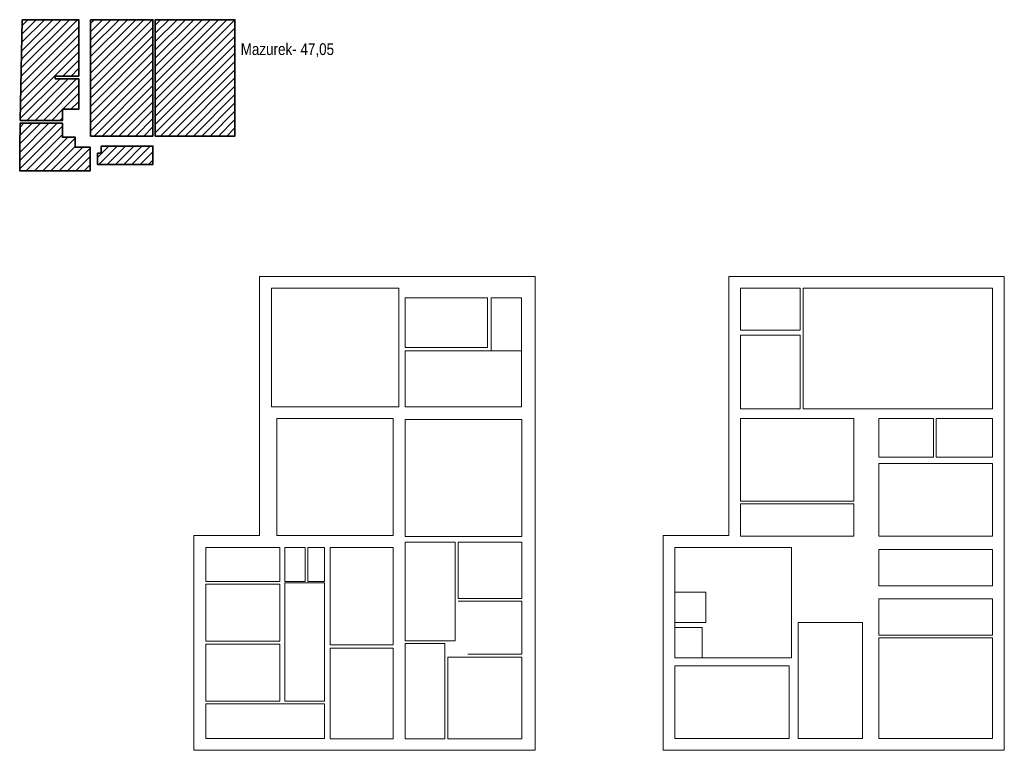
# Model space of a CAD drawing. Extents: x 33706 to 249013, y -74890 to 17912.
# Tile 39 of 256: x 68754 to 72952, y 11550 to 14664. Entities that reach past the tile are written whole.
import ezdxf

# ---------------------------------------------------------------- set-up
doc = ezdxf.new("R2010")
doc.units = 0
doc.header["$MEASUREMENT"] = 0
doc.layers.add('_konstrukcja', color=96, linetype='Continuous', lineweight=20)
doc.layers.add('wymiar', color=3, linetype='Continuous', lineweight=13)
doc.styles.add('Arial narrow', font='ARIALN.TTF')

# ---------------------------------------------------------------- blocks, each defined once
blk = doc.blocks.new('pietro')
at = {"layer": 'wymiar', "lineweight": 18, "ltscale": 50}
for points in [[(-50, 50), (1125, 50), (1125, -1970), (-329.9, -1970), (-329.9, -1055), (-50, -1055)], [(0, -506), (544, -506), (544, 0), (0, 0)], [(570, -253), (922, -253), (922, -41), (570, -41)], [(937, -267), (1067, -267), (1067, -41), (937, -41)], [(570, -267), (1067, -267), (1067, -506), (570, -506)], [(24, -556), (520, -556), (520, -1055), (24, -1055)], [(570, -560.4), (1068, -560.4), (1068, -1059.4), (570, -1059.4)], [(784, -1083.4), (570, -1083.4), (570, -1503.4), (784, -1503.4)], [(1068, -1322.4), (796, -1322.4), (796, -1083.4), (1068, -1083.4)], [(-279.9, -1250), (36.1, -1250), (36.1, -1105), (-279.9, -1105)], [(58.1, -1250), (144.1, -1250), (144.1, -1105), (58.1, -1105)], [(156.1, -1250), (226.1, -1250), (226.1, -1105), (156.1, -1105)], [(520, -1105), (250.1, -1105), (250.1, -1521), (520, -1521)], [(58.1, -1760), (226.1, -1760), (226.1, -1256), (58.1, -1256)], [(-279.9, -1262), (36.1, -1262), (36.1, -1505), (-279.9, -1505)], [(-279.9, -1517), (36.1, -1517), (36.1, -1760), (-279.9, -1760)], [(250, -1921.4), (520, -1921.4), (520, -1534.4), (250, -1534.4)], [(740, -1921.4), (570, -1921.4), (570, -1515.4), (740, -1515.4)], [(1068, -1572.4), (752, -1572.4), (752, -1921.4), (1068, -1921.4)], [(-279.9, -1920), (226.1, -1920), (226.1, -1772), (-279.9, -1772)]]:
    blk.add_lwpolyline(points, close=True, dxfattribs=at)
blk.add_lwpolyline([(796, -1334.4), (1068, -1334.4), (1068, -1560.4), (838, -1560.4)], dxfattribs=at)
blk = doc.blocks.new('parter')
at = {"layer": 'wymiar', "color": 1, "lineweight": 18, "ltscale": 50}
for points in [[(-50, 50), (1125, 50), (1125, -1970), (-329.9, -1970), (-329.9, -1055), (-50, -1055)], [(0, 0), (255, 0), (255, -180), (0, -180)], [(267, 0), (1075, 0), (1075, -514), (267, -514)], [(0, -200), (255, -200), (255, -514), (0, -514)], [(0, -556), (484, -556), (484, -908), (0, -908)], [(590, -556), (823, -556), (823, -720), (590, -720)], [(835, -556), (1075, -556), (1075, -720), (835, -720)], [(590, -748), (1075, -748), (1075, -1058), (590, -1058)], [(0, -920), (484, -920), (484, -1058), (0, -1058)], [(-279.9, -1105), (217.1, -1105), (217.1, -1576), (-279.9, -1576)], [(590, -1268.5), (1075, -1268.5), (1075, -1113.5), (590, -1113.5)], [(-279.9, -1426), (-147.9, -1426), (-147.9, -1296), (-279.9, -1296)], [(590, -1479), (1075, -1479), (1075, -1324), (590, -1324)], [(246, -1920), (520, -1920), (520, -1426), (246, -1426)], [(-279.9, -1576), (-163.9, -1576), (-163.9, -1446), (-279.9, -1446)], [(590, -1920), (1075, -1920), (1075, -1491), (590, -1491)], [(-279.9, -1610), (207.1, -1610), (207.1, -1920), (-279.9, -1920)]]:
    blk.add_lwpolyline(points, close=True, dxfattribs=at)
blk = doc.blocks.new('mazurek o kresk')
at = {"layer": '_konstrukcja', "lineweight": 35, "ltscale": 50}
h = blk.add_hatch(dxfattribs=at)
h.set_pattern_fill('ANSI31', color=1, scale=200, style=0)
h.set_pattern_definition([(45, (-68753.832, -14019.782), (-17.6776695, 17.6776695), [])])
h.paths.add_polyline_path([(578, 644), (578, 148), (918, 148), (918, 644)])
h.paths.add_polyline_path([(302, 148), (302, 644), (568, 644), (568, 148)])
h.paths.add_polyline_path([(2.1, 215), (10, 644), (252, 644), (252, 404), (151, 404), (151, 392), (252, 392), (252, 262), (182, 262), (182, 215)])
h.paths.add_polyline_path([(0, 101), (0, 0), (301, 0), (301, 100), (237, 100), (237, 143), (182, 143), (182, 202.5), (1.9, 202.5)])
h.paths.add_polyline_path([(332, 27), (332, 75), (348, 75), (348, 105), (568, 105), (568, 27)])
at = {"layer": '_konstrukcja', "color": 2, "lineweight": 35, "ltscale": 50}
for points in [[(10, 644), (252, 644), (252, 404), (151, 404), (151, 392), (252, 392), (252, 262), (182, 262), (182, 215), (2.1, 215)], [(302, 644), (568, 644), (568, 148), (302, 148)], [(578, 148), (918, 148), (918, 644), (578, 644)], [(182, 202.5), (1.9, 202.5), (0, 101), (0, 0), (301, 0), (301, 100), (237, 100), (237, 143), (182, 143)], [(332, 27), (332, 75), (348, 75), (348, 105), (568, 105), (568, 27)]]:
    blk.add_lwpolyline(points, close=True, dxfattribs=at)

msp = doc.modelspace()

# ---------------------------------------------------------------- block references
at = {"layer": '_konstrukcja', "color": 2, "lineweight": 35, "ltscale": 50}
msp.add_blockref('mazurek o kresk', (68753.8, 14019.8), dxfattribs=at)
at = {"layer": 'wymiar', "lineweight": 18, "ltscale": 50}
for name, p in [('pietro', (69826.9, 13519.8)), ('parter', (71826.9, 13519.8))]:
    msp.add_blockref(name, p, dxfattribs=at)

# ---------------------------------------------------------------- texts
at = {"layer": '_konstrukcja', "lineweight": 30, "ltscale": 50, "insert": (69696.2, 14563.3), "char_height": 50, "width": 879.859, "attachment_point": 1, "style": 'Arial narrow'}
msp.add_mtext('{\\C1;Mazurek- 47,05}', dxfattribs=at)

doc.saveas('drawing.dxf')
